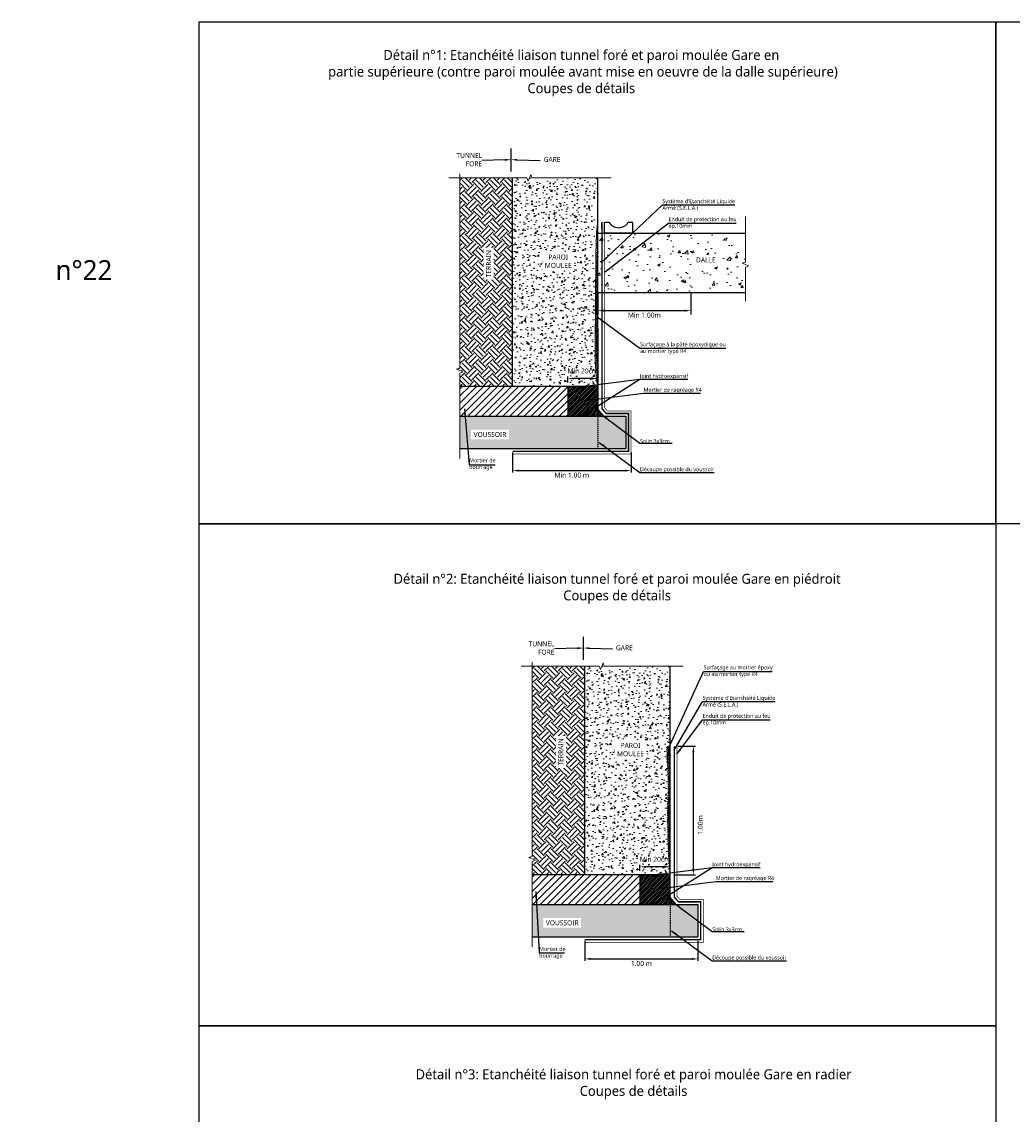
# Model space of a CAD drawing. Header units: millimetres. Extents: x -3314 to 21255525, y -15000 to 1735000.
# Tile 13 of 108: x 13092 to 13589, y 6461 to 7010. Entities that reach past the tile are written whole.
import ezdxf
from ezdxf import colors
from ezdxf.entities.mleader import LeaderData, LeaderLine
from ezdxf.math import Vec2, Vec3

# ---------------------------------------------------------------- set-up
doc = ezdxf.new("R2010")
doc.units = ezdxf.units.MM
doc.linetypes.add('CACHE', pattern=[0.375, 0.25, -0.125])
doc.linetypes.add('CONTINU', pattern=[0])
for name, color, linetype, lineweight in [('Dessin_AXE', 8, 'Continuous', 5), ('Dessin_HACHURES', 253, 'Continuous', 9), ('Matériel_Joint Hydroexpansif', 140, 'CACHE', 0), ('Produit_Enduit de protection au feu', 6, 'Continuous', 0), ('SYSTEME_S.E.L.A', 210, 'CACHE', 0)]:
    doc.layers.add(name, color=color, linetype=linetype, lineweight=lineweight)
for name, color, linetype in [('Dessin_COTATIONS', 7, 'Continuous'), ('Dessin_TEXTES', 7, 'CONTINU'), ('L1', 7, 'Continuous')]:
    doc.layers.add(name, color=color, linetype=linetype)
doc.layers.add('GEN-_-FMULT', color=210, linetype='Continuous', plot=False)
doc.styles.add('Arial', font='segoeui.ttf')
doc.styles.get("Standard").update_dxf_attribs({"font": 'segoeui.ttf'})
doc.styles.add('txt-moyen', font='segoeui.ttf')
doc.dimstyles.new('1000F2', dxfattribs={"dimscale": 10, "dimtxt": 0.25, "dimasz": 0.3, "dimexe": 0.2, "dimexo": 0, "dimgap": 0.1, "dimtad": 1, "dimzin": 0, "dimdsep": 46, "dimtxsty": 'txt-moyen', "dimcen": 0.1, "dimclrd": 256, "dimclre": 256, "dimclrt": 256, "dimazin": 0, "dimtfac": 1, "dimtmove": 2, "dimatfit": 3, "dimfxl": 1, "dimtolj": 1, "dimtzin": 0, "dimlwd": -1, "dimlwe": -1, "dimarcsym": 0})

# ---------------------------------------------------------------- blocks, each defined once
blk = doc.blocks.new('*D31')
at = {"layer": 'Defpoints', "color": 0, "transparency": 16777216}
for p in [(13374.83, 6550.35), (13431.64, 6550.35), (13431.64, 6539.33)]:
    blk.add_point(p, dxfattribs=at)
at = {"layer": 'Dessin_COTATIONS', "transparency": 16777216}
for p, q in [((13374.83, 6548.35), (13374.83, 6538.33)), ((13431.64, 6548.35), (13431.64, 6538.33)), ((13377.83, 6539.33), (13428.64, 6539.33))]:
    blk.add_line(p, q, dxfattribs=at)
for points in [[(13377.83, 6539.83), (13377.83, 6538.83), (13374.83, 6539.33)], [(13428.64, 6538.83), (13428.64, 6539.83), (13431.64, 6539.33)]]:
    blk.add_solid(points, dxfattribs=at)
at = {"layer": 'Dessin_COTATIONS', "transparency": 16777216, "insert": (13403.24, 6537.05), "char_height": 2.5, "attachment_point": 5, "style": 'txt-moyen'}
blk.add_mtext('\\A1;1.00 m', dxfattribs=at)
blk = doc.blocks.new('*D32')
at = {"layer": 'Defpoints', "color": 0, "transparency": 16777216}
for p in [(13419.77, 6646.11), (13429.32, 6646.11), (13417.65, 6581.55)]:
    blk.add_point(p, dxfattribs=at)
at = {"layer": 'Dessin_COTATIONS', "transparency": 16777216}
for p, q in [((13421.77, 6646.11), (13430.32, 6646.11)), ((13429.32, 6584.55), (13429.32, 6643.11)), ((13419.65, 6581.55), (13430.32, 6581.55))]:
    blk.add_line(p, q, dxfattribs=at)
for points in [[(13429.82, 6643.11), (13428.82, 6643.11), (13429.32, 6646.11)], [(13428.82, 6584.55), (13429.82, 6584.55), (13429.32, 6581.55)]]:
    blk.add_solid(points, dxfattribs=at)
at = {"layer": 'Dessin_COTATIONS', "transparency": 16777216, "insert": (13432.81, 6606.61), "char_height": 2.5, "attachment_point": 5, "rotation": 90, "style": 'txt-moyen'}
blk.add_mtext('\\A1;1.00m', dxfattribs=at)
blk = doc.blocks.new('*D102')
at = {"layer": 'Defpoints', "color": 0, "transparency": 16777216}
for p in [(13381.36, 6873.73), (13428.04, 6873.73), (13428.04, 6864.83)]:
    blk.add_point(p, dxfattribs=at)
at = {"layer": 'Dessin_COTATIONS', "linetype": 'CONTINU', "transparency": 16777216}
for p, q in [((13381.36, 6873.73), (13381.36, 6862.83)), ((13428.04, 6873.73), (13428.04, 6862.83)), ((13384.36, 6864.83), (13425.04, 6864.83))]:
    blk.add_line(p, q, dxfattribs=at)
at = {"layer": 'Dessin_COTATIONS', "transparency": 16777216}
for points in [[(13384.36, 6865.33), (13384.36, 6864.33), (13381.36, 6864.83)], [(13425.04, 6864.33), (13425.04, 6865.33), (13428.04, 6864.83)]]:
    blk.add_solid(points, dxfattribs=at)
at = {"layer": 'Dessin_COTATIONS', "transparency": 16777216, "insert": (13404.7, 6862.55), "char_height": 2.5, "attachment_point": 5, "style": 'txt-moyen'}
blk.add_mtext('\\A1;Min 1.00m', dxfattribs=at)
blk = doc.blocks.new('*D103')
at = {"layer": 'Defpoints', "color": 0, "transparency": 16777216}
for p in [(13338.55, 6795.53), (13398.03, 6795.53), (13398.03, 6784.51)]:
    blk.add_point(p, dxfattribs=at)
at = {"layer": 'Dessin_COTATIONS', "transparency": 16777216}
for p, q in [((13338.55, 6793.53), (13338.55, 6783.51)), ((13398.03, 6793.53), (13398.03, 6783.51)), ((13341.55, 6784.51), (13395.03, 6784.51))]:
    blk.add_line(p, q, dxfattribs=at)
for points in [[(13341.55, 6785.01), (13341.55, 6784.01), (13338.55, 6784.51)], [(13395.03, 6784.01), (13395.03, 6785.01), (13398.03, 6784.51)]]:
    blk.add_solid(points, dxfattribs=at)
at = {"layer": 'Dessin_COTATIONS', "transparency": 16777216, "insert": (13368.29, 6782.23), "char_height": 2.5, "attachment_point": 5, "style": 'txt-moyen'}
blk.add_mtext('\\A1;Min 1.00 m', dxfattribs=at)
blk = doc.blocks.new('*D104')
at = {"layer": 'Defpoints', "color": 0, "transparency": 16777216}
for p in [(13366.22, 6830.73), (13366.22, 6826.73), (13381.36, 6826.73)]:
    blk.add_point(p, dxfattribs=at)
at = {"layer": 'Dessin_COTATIONS', "transparency": 16777216}
for p, q in [((13366.22, 6828.73), (13366.22, 6831.73)), ((13378.36, 6830.73), (13369.22, 6830.73)), ((13381.36, 6828.73), (13381.36, 6831.73))]:
    blk.add_line(p, q, dxfattribs=at)
for points in [[(13369.22, 6831.23), (13369.22, 6830.23), (13366.22, 6830.73)], [(13378.36, 6830.23), (13378.36, 6831.23), (13381.36, 6830.73)]]:
    blk.add_solid(points, dxfattribs=at)
at = {"layer": 'Dessin_COTATIONS', "transparency": 16777216, "insert": (13373.79, 6834.51), "char_height": 2.5, "attachment_point": 5, "style": 'txt-moyen'}
blk.add_mtext('\\A1;Min 20cm', dxfattribs=at)
blk = doc.blocks.new('*D105')
at = {"layer": 'Defpoints', "color": 0, "transparency": 16777216}
for p in [(13402.5, 6585.55), (13402.5, 6581.55), (13417.65, 6581.55)]:
    blk.add_point(p, dxfattribs=at)
at = {"layer": 'Dessin_COTATIONS', "transparency": 16777216}
for p, q in [((13402.5, 6583.55), (13402.5, 6586.55)), ((13417.65, 6583.55), (13417.65, 6586.55)), ((13414.65, 6585.55), (13405.5, 6585.55))]:
    blk.add_line(p, q, dxfattribs=at)
for points in [[(13405.5, 6586.05), (13405.5, 6585.05), (13402.5, 6585.55)], [(13414.65, 6585.05), (13414.65, 6586.05), (13417.65, 6585.55)]]:
    blk.add_solid(points, dxfattribs=at)
at = {"layer": 'Dessin_COTATIONS', "transparency": 16777216, "insert": (13410.08, 6589.33), "char_height": 2.5, "attachment_point": 5, "style": 'txt-moyen'}
blk.add_mtext('\\A1;Min 20cm', dxfattribs=at)

msp = doc.modelspace()

# ---------------------------------------------------------------- hatches: boundary and pattern name
at = {"layer": 'Dessin_HACHURES'}
h = msp.add_hatch(dxfattribs=at)
h.set_pattern_fill('AR-CONC', color=256)
h.set_pattern_definition([(50, (14309.1634, 3697.5995), (7.172602, -0.627521), [0.75, -8.25]), (355, (14309.1634, 3697.5995), (-1.387513, 7.521921), [0.6, -6.6]), (100.45144, (14309.761, 3697.547), (5.785088, 6.8944), [0.637402, -7.011421]), (46.1842, (14309.163, 3699.5995), (10.672413, -1.655193), [1.125, -12.375]), (96.63564, (14310.053, 3699.462), (9.34662, 9.741186), [0.956103, -10.517138]), (351.18416, (14309.163, 3699.6), (9.34662, 9.741186), [0.9, -9.9]), (21, (14310.1634, 3699.0995), (5.969071, -4.026189), [0.75, -8.25]), (326, (14310.1634, 3699.0995), (2.433153, 7.2515), [0.6, -6.6]), (71.45144, (14310.661, 3698.764), (8.402224, 3.225312), [0.637402, -7.011421]), (37.5, (14309.1634, 3697.5995), (0.1215986, 3.3289385), [0, -6.52, 0, -6.7, 0, -6.625]), (7.5, (14309.1634, 3697.5995), (2.6306954, 3.944117), [0, -3.82, 0, -6.37, 0, -2.525]), (327.5, (14306.9334, 3697.5995), (5.3382244, -0.2255487), [0, -2.5, 0, -7.8, 0, -10.35]), (317.5, (14305.9334, 3697.5995), (5.831862, 1.00105), [0, -3.25, 0, -5.18, 0, -7.35])])
edge = h.paths.add_edge_path()
edge.add_spline(control_points=[(13381.3617, 6855.8839), (13380.9234, 6857.047), (13379.5777, 6860.6183), (13380.7337, 6870.6939), (13379.6153, 6883.1293), (13379.5208, 6897.149), (13379.7678, 6907.4905), (13380.3924, 6915.086), (13379.8633, 6919.1563), (13380.1353, 6921.4142), (13380.992, 6922.1094), (13381.3617, 6922.4094)], knot_values=[0, 0, 0, 0, 3.6951183, 11.34569901, 29.63864646, 41.3699241, 53.29125089, 60.79697493, 63.96103791, 65.78437957, 67.16831997, 67.16831997, 67.16831997, 67.16831997], degree=3, periodic=0)
edge.add_line((13381.3617, 6922.4094), (13381.3617, 6931.519))
edge.add_line((13381.3617, 6931.519), (13348.2932, 6931.519))
edge.add_line((13348.2932, 6931.519), (13347.6682, 6933.2362))
edge.add_line((13347.6682, 6933.2362), (13346.4182, 6929.8018))
edge.add_line((13346.4182, 6929.8018), (13345.7932, 6931.519))
edge.add_line((13345.7932, 6931.519), (13338.5474, 6931.519))
edge.add_line((13338.5474, 6931.519), (13338.5459, 6826.7316))
edge.add_line((13338.5459, 6826.7316), (13381.3617, 6826.7325))
edge.add_line((13381.3617, 6826.7325), (13381.3617, 6855.8839))
edge.add_line((13381.3617, 6855.8839), (13381.3617, 6855.8839))
h.paths.add_polyline_path([(13353.4212, 6884.907), (13369.4206, 6884.907), (13369.4206, 6894.2698), (13353.4212, 6894.2698)], flags=24)
at = {"layer": 'Dessin_HACHURES', "linetype": 'CONTINU'}
h = msp.add_hatch(dxfattribs=at)
h.set_pattern_fill('EARTH', color=256, scale=20, angle=45)
h.set_pattern_definition([(45, (14258.569, 3697.5995), (4e-16, 7.071068), [5, -5]), (45, (14257.243, 3698.9253), (4e-16, 7.071068), [5, -5]), (45, (14255.9174, 3700.251), (4e-16, 7.071068), [5, -5]), (135, (14255.9174, 3701.135), (-7.071068, 9e-16), [5, -5]), (135, (14257.243, 3702.461), (-7.071068, 9e-16), [5, -5]), (135, (14258.569, 3703.7867), (-7.071068, 9e-16), [5, -5])])
h.paths.add_polyline_path([(13312.0992, 6836.01), (13310.382, 6835.385), (13313.8163, 6834.135), (13312.0992, 6833.51), (13312.0992, 6826.7311), (13338.5466, 6826.7322), (13338.5466, 6851.7839), (13338.5459, 6851.7839), (13338.5474, 6931.519), (13312.0992, 6931.519)])
h.paths.add_polyline_path([(13329.1274, 6880.233), (13329.1274, 6896.8121), (13323.9756, 6896.8121), (13323.9756, 6880.233)], flags=24)
at = {"layer": 'Dessin_HACHURES'}
h = msp.add_hatch(dxfattribs=at)
h.set_pattern_fill('ANSI31', color=256, scale=5)
h.set_pattern_definition([(45, (14194.1757, 3674.06716), (-0.44194174, 0.44194174), [])])
edge = h.paths.add_edge_path()
edge.add_spline(control_points=[(13381.3617, 6909.9287), (13380.2872, 6882.8615), (13380.311, 6867.0098), (13380.1689, 6836.4097), (13381.3617, 6826.7325), (13381.3617, 6826.7325)], knot_values=[0, 0, 0, 0, 7.45564004, 15.10622075, 18.80133905, 18.80133905, 18.80133905, 18.80133905], degree=3, periodic=0)
edge.add_line((13381.3617, 6826.7325), (13381.3617, 6909.9287))
at = {"layer": 'Dessin_HACHURES', "linetype": 'ByBlock'}
h = msp.add_hatch(dxfattribs=at)
h.set_pattern_fill('ANSI31', color=256, scale=20)
h.set_pattern_definition([(45, (13230.997, 6196.4064), (-1.767767, 1.767767), [])])
h.paths.add_polyline_path([(13366.2336, 6826.7322), (13366.1466, 6826.7322), (13312.0992, 6826.7311), (13312.0992, 6811.7839), (13366.2159, 6811.7839)])
at = {"layer": 'Dessin_HACHURES', "linetype": 'CONTINU'}
h = msp.add_hatch(dxfattribs=at)
h.set_pattern_fill('ANSI31', color=256, scale=0.2)
h.set_pattern_definition([(45, (18166.2159, 6305.77916), (-0.44901281, 0.44901281), [])])
h.paths.add_polyline_path([(13381.3617, 6826.7325), (13366.2159, 6826.7322), (13366.2159, 6826.7325), (13366.2159, 6811.7839), (13381.3617, 6811.7839)])
at = {"layer": 'Dessin_HACHURES'}
h = msp.add_hatch(color=256, dxfattribs=at)
h.dxf.hatch_style = 1
h.paths.add_polyline_path([(13312.0992, 6811.7839), (13382.0953, 6811.7839), (13382.0953, 6795.5261), (13312.0992, 6795.5261)])
h.paths.add_polyline_path([(13319.7436, 6800.0275), (13334.6294, 6800.0275), (13334.6294, 6805.1793), (13319.7436, 6805.1793)], flags=24)
at = {"layer": 'Dessin_HACHURES', "linetype": 'CONTINU'}
h = msp.add_hatch(dxfattribs=at)
h.set_pattern_fill('ANSI31', color=256, scale=5)
h.set_pattern_definition([(45, (14257.8354, 3697.5995), (-0.44194174, 0.44194174), [])])
h.paths.add_polyline_path([(13381.3617, 6815.2862), (13381.3617, 6811.7839), (13384.4503, 6811.7839)])
h = msp.add_hatch(color=256, dxfattribs=at)
h.dxf.hatch_style = 1
h.paths.add_polyline_path([(13395.3525, 6811.7839), (13382.0953, 6811.7839), (13382.0953, 6795.5261), (13395.3525, 6795.5261)])
h = msp.add_hatch(dxfattribs=at)
h.set_pattern_fill('EARTH', color=256, scale=20, angle=45)
h.set_pattern_definition([(45, (14294.8565, 3452.422), (4e-16, 7.071068), [5, -5]), (45, (14293.5307, 3453.7477), (4e-16, 7.071068), [5, -5]), (45, (14292.205, 3455.0735), (4e-16, 7.071068), [5, -5]), (135, (14292.205, 3455.9574), (-7.071068, 9e-16), [5, -5]), (135, (14293.5307, 3457.283), (-7.071068, 9e-16), [5, -5]), (135, (14294.8565, 3458.609), (-7.071068, 9e-16), [5, -5])])
h.paths.add_polyline_path([(13348.3866, 6590.8323), (13346.6695, 6590.2073), (13350.1038, 6588.9573), (13348.3866, 6588.3323), (13348.3866, 6581.5535), (13374.8341, 6581.5546), (13374.8341, 6606.6063), (13374.8334, 6606.6063), (13374.8349, 6686.3414), (13348.3866, 6686.3414)])
h.paths.add_polyline_path([(13365.4149, 6635.0553), (13365.4149, 6651.6344), (13360.2631, 6651.6344), (13360.2631, 6635.0553)], flags=24)
at = {"layer": 'Dessin_HACHURES'}
h = msp.add_hatch(dxfattribs=at)
h.set_pattern_fill('AR-CONC', color=256)
h.set_pattern_definition([(50, (14345.451, 3452.422), (7.172602, -0.627521), [0.75, -8.25]), (355, (14345.451, 3452.422), (-1.387513, 7.521921), [0.6, -6.6]), (100.45144, (14346.0486, 3452.3695), (5.785088, 6.8944), [0.637402, -7.011421]), (46.1842, (14345.451, 3454.422), (10.672413, -1.655193), [1.125, -12.375]), (96.63564, (14346.34, 3454.284), (9.34662, 9.741186), [0.956103, -10.517138]), (351.18416, (14345.451, 3454.422), (9.34662, 9.741186), [0.9, -9.9]), (21, (14346.451, 3453.922), (5.969071, -4.026189), [0.75, -8.25]), (326, (14346.451, 3453.922), (2.433153, 7.2515), [0.6, -6.6]), (71.45144, (14346.948, 3453.586), (8.402224, 3.225312), [0.637402, -7.011421]), (37.5, (14345.4509, 3452.4218), (0.1215986, 3.3289385), [0, -6.52, 0, -6.7, 0, -6.625]), (7.5, (14345.451, 3452.422), (2.6306954, 3.944117), [0, -3.82, 0, -6.37, 0, -2.525]), (327.5, (14343.2209, 3452.4218), (5.3382244, -0.2255487), [0, -2.5, 0, -7.8, 0, -10.35]), (317.5, (14342.221, 3452.422), (5.831862, 1.00105), [0, -3.25, 0, -5.18, 0, -7.35])])
h.paths.add_polyline_path([(13417.6492, 6686.3414), (13384.5807, 6686.3414), (13383.9557, 6688.0585), (13382.7057, 6684.6242), (13382.0807, 6686.3414), (13374.8349, 6686.3414), (13374.8334, 6581.5546), (13417.6492, 6581.5549), (13417.6492, 6626.4738), (13417.6492, 6610.7063)])
h.paths.add_polyline_path([(13389.7087, 6639.7293), (13405.708, 6639.7293), (13405.708, 6649.0921), (13389.7087, 6649.0921)], flags=24)
h = msp.add_hatch(dxfattribs=at)
h.set_pattern_fill('ANSI31', color=256, scale=5)
h.set_pattern_definition([(45, (14345.45086, 3452.42184), (-0.44194174, 0.44194174), [])])
edge = h.paths.add_edge_path()
edge.add_arc((13438.8084, 6546.7957), 40.693, 121.330515, 121.633809, ccw=False)
edge.add_line((13417.6492, 6581.5549), (13417.6492, 6646.1063))
edge.add_line((13417.6492, 6646.1063), (13415.8706, 6646.1063))
edge.add_spline(control_points=[(13415.8706, 6646.1063), (13415.8918, 6644.1234), (13416.0746, 6636.0417), (13417.0211, 6625.5163), (13415.8854, 6615.6167), (13416.6918, 6586.5959), (13417.4655, 6581.4424)], knot_values=[32.10254862, 32.10254862, 32.10254862, 32.10254862, 38.04740811, 56.34035556, 63.99093627, 67.16831997, 67.16831997, 67.16831997, 67.16831997], degree=3, periodic=0)
at = {"layer": 'Dessin_HACHURES', "linetype": 'ByBlock'}
h = msp.add_hatch(dxfattribs=at)
h.set_pattern_fill('ANSI31', color=256, scale=20)
h.set_pattern_definition([(45, (13267.2845, 5951.2287), (-1.767767, 1.767767), [])])
h.paths.add_polyline_path([(13402.5211, 6581.5546), (13402.4341, 6581.5546), (13348.3866, 6581.5535), (13348.3866, 6566.6063), (13402.5034, 6566.6063)])
at = {"layer": 'Dessin_HACHURES', "linetype": 'CONTINU'}
h = msp.add_hatch(dxfattribs=at)
h.set_pattern_fill('ANSI31', color=256, scale=0.2)
h.set_pattern_definition([(45, (18202.5034, 6060.6015), (-0.44901281, 0.44901281), [])])
h.paths.add_polyline_path([(13417.6492, 6581.5549), (13402.5034, 6581.5546), (13402.5034, 6581.5549), (13402.5034, 6566.6063), (13417.6492, 6566.6063)])
h = msp.add_hatch(dxfattribs=at)
h.set_pattern_fill('ANSI31', color=256, scale=5)
h.set_pattern_definition([(45, (14294.1229, 3452.42185), (-0.44194174, 0.44194174), [])])
h.paths.add_polyline_path([(13417.6492, 6570.1085), (13417.6492, 6566.6063), (13420.7378, 6566.6063)])
at = {"layer": 'Dessin_HACHURES'}
h = msp.add_hatch(color=256, dxfattribs=at)
h.dxf.hatch_style = 1
h.paths.add_polyline_path([(13348.3866, 6566.6063), (13418.3828, 6566.6063), (13418.3828, 6550.3485), (13348.3866, 6550.3485)])
h.paths.add_polyline_path([(13356.0311, 6554.8498), (13370.9169, 6554.8498), (13370.9169, 6560.0016), (13356.0311, 6560.0016)], flags=24)
at = {"layer": 'Dessin_HACHURES', "linetype": 'CONTINU'}
h = msp.add_hatch(color=256, dxfattribs=at)
h.dxf.hatch_style = 1
h.paths.add_polyline_path([(13431.64, 6566.6063), (13418.3828, 6566.6063), (13418.3828, 6550.3485), (13431.64, 6550.3485)])
at = {"layer": 'Matériel_Joint Hydroexpansif'}
for points in [[(13374.7561, 6825.6061), (13374.7561, 6826.7324), (13372.0558, 6826.7324), (13372.0558, 6825.6061)], [(13374.7561, 6811.7839), (13374.7561, 6812.9102), (13372.0558, 6812.9102), (13372.0558, 6811.7839)], [(13411.0436, 6580.4285), (13411.0436, 6581.5547), (13408.3433, 6581.5547), (13408.3433, 6580.4285)], [(13411.0436, 6566.6063), (13411.0436, 6567.7325), (13408.3433, 6567.7325), (13408.3433, 6566.6063)]]:
    msp.add_hatch(color=256, dxfattribs=at).paths.add_polyline_path(points)

# ---------------------------------------------------------------- linework, layer by layer
at = {"layer": 'Defpoints', "linetype": 'Continuous'}
for points in [[(13181.2504, 7009.8171), (13581.2504, 7009.8171), (13581.2504, 6757.8171), (13181.2504, 6757.8171)], [(13581.2504, 7009.8171), (13981.2504, 7009.8171), (13981.2504, 6757.8171), (13581.2504, 6757.8171)], [(13181.2504, 6505.8171), (13581.2504, 6505.8171), (13581.2504, 6231.8171), (13181.2504, 6231.8171)]]:
    msp.add_lwpolyline(points, close=True, dxfattribs=at)
at = {"layer": 'Dessin_AXE', "flags": 128}
for points in [[(13387.9978, 6931.519), (13348.2932, 6931.519), (13347.6682, 6933.2362), (13346.4182, 6929.8018), (13345.7932, 6931.519), (13306.5659, 6931.519)], [(13312.0992, 6933.5253), (13312.0992, 6836.01), (13310.382, 6835.385), (13313.8163, 6834.135), (13312.0992, 6833.51), (13312.0992, 6790.5261)], [(13424.2853, 6686.3414), (13384.5807, 6686.3414), (13383.9557, 6688.0585), (13382.7057, 6684.6242), (13382.0807, 6686.3414), (13342.8534, 6686.3414)], [(13348.3866, 6688.3476), (13348.3866, 6590.8323), (13346.6695, 6590.2073), (13350.1038, 6588.9573), (13348.3866, 6588.3323), (13348.3866, 6545.3485)]]:
    msp.add_lwpolyline(points, dxfattribs=at)
at = {"layer": 'Dessin_TEXTES', "linetype": 'ByBlock'}
for p, q in [((13337.8098, 6934.6047), (13337.8098, 6946.3032)), ((13337.8098, 6934.6047), (13337.8098, 6946.3032)), ((13374.0973, 6689.4271), (13374.0973, 6701.1255))]:
    msp.add_line(p, q, dxfattribs=at)
at = {"layer": 'L1', "linetype": 'CONTINU'}
for p, q in [((13381.3617, 6855.8839), (13381.3617, 6931.519)), ((13417.6492, 6566.6063), (13417.6492, 6686.3414))]:
    msp.add_line(p, q, dxfattribs=at)
at = {"layer": 'L1', "linetype": 'Continuous'}
msp.add_line((13381.3617, 6855.8839), (13381.3617, 6811.7839), dxfattribs=at)
at = {"layer": 'L1'}
for p, q in [((13366.2159, 6826.7325), (13366.2159, 6811.7839)), ((13402.5034, 6581.5549), (13402.5034, 6566.6063))]:
    msp.add_line(p, q, dxfattribs=at)
at = {"layer": 'L1', "linetype": 'CACHE', "ltscale": 0.2}
for p, q in [((13381.3617, 6811.7839), (13381.3617, 6795.5261)), ((13417.6492, 6566.6063), (13417.6492, 6550.3485))]:
    msp.add_line(p, q, dxfattribs=at)
at = {"layer": 'L1', "flags": 128}
for points in [[(13338.5459, 6826.7316), (13338.5474, 6931.519)], [(13381.3617, 6826.7325), (13312.0992, 6826.7311)], [(13312.0992, 6811.7839), (13395.3525, 6811.7839), (13395.3525, 6795.5261)], [(13395.3525, 6811.7839), (13395.3525, 6795.5261)], [(13312.0992, 6795.5261), (13395.3525, 6795.5261)], [(13374.8334, 6581.5546), (13374.8349, 6686.3414)], [(13417.6492, 6581.5549), (13348.3866, 6581.5535)], [(13374.8341, 6581.5546), (13348.3866, 6581.5535)], [(13348.3866, 6566.6063), (13431.64, 6566.6063), (13431.64, 6550.3485)], [(13431.64, 6566.6063), (13431.64, 6550.3485)], [(13348.3866, 6550.3485), (13431.64, 6550.3485)]]:
    msp.add_lwpolyline(points, dxfattribs=at)
at = {"layer": 'L1'}
msp.add_lwpolyline([(13384.7787, 6903.6579), (13384.7787, 6909.2656), (13386.9319, 6909.2656, 0.57735027), (13396.6449, 6909.2656), (13398.7981, 6909.2656), (13398.7981, 6903.6579), (13394.5923, 6903.6579)], format="xyb", close=True, dxfattribs=at)
at = {"layer": 'L1', "lineweight": 0, "flags": 128}
for points in [[(13381.3617, 6815.2862), (13384.4503, 6811.7839)], [(13417.6492, 6570.1085), (13420.7378, 6566.6063)]]:
    msp.add_lwpolyline(points, dxfattribs=at)
at = {"layer": 'L1', "lineweight": 5}
msp.add_open_spline([(13381.3617, 6826.7325), (13379.9234, 6832.647), (13380.0405, 6860.6676), (13380.311, 6867.0098), (13380.296, 6904.7583), (13381.3617, 6909.9287)], degree=3, knots=[0, 0, 0, 0, 3.6951183, 11.34569901, 18.80133905, 18.80133905, 18.80133905, 18.80133905], dxfattribs=at)
at = {"layer": 'Matériel_Joint Hydroexpansif', "linetype": 'CONTINU', "flags": 128}
for points in [[(13372.0558, 6825.6061), (13372.0558, 6826.7324), (13374.7561, 6826.7324), (13374.7561, 6825.6061)], [(13372.0558, 6811.7839), (13372.0558, 6812.9102), (13374.7561, 6812.9102), (13374.7561, 6811.7839)], [(13408.3433, 6580.4285), (13408.3433, 6581.5547), (13411.0436, 6581.5547), (13411.0436, 6580.4285)], [(13408.3433, 6566.6063), (13408.3433, 6567.7325), (13411.0436, 6567.7325), (13411.0436, 6566.6063)]]:
    msp.add_lwpolyline(points, dxfattribs=at)

# ---------------------------------------------------------------- texts
at = {"layer": 'Dessin_TEXTES', "style": 'Arial'}
msp.add_text('n°22', height=10, dxfattribs=at).set_placement((13109.08, 6880.17))
at = {"layer": 'Dessin_TEXTES'}
for s, insert, char_height, width, attachment_point, style in [('TUNNEL\\PFORE', (13323.2532, 6940.6209), 2.5, 101.5, 6, 'Arial'), ('GARE', (13358.3865, 6941.9782), 2.5, 101.5, 2, 'Arial'), ('Joint hydroexpansif', (13402.521, 6830.3493), 2, 73.895712, 7, 'txt-moyen'), ('Mortier de ragréage R4', (13404.3309, 6823.3961), 2, 73.895712, 7, 'txt-moyen'), ('\\pxsm1.5;Solin 3x3cm', (13402.521, 6798.2987), 2, 73.895712, 7, 'txt-moyen'), ('Mortier de \\Pbourrage', (13316.763, 6787.6749), 2, 73.895712, 4, 'txt-moyen'), ('Découpe possible du voussoir', (13402.521, 6783.5259), 2, 73.895712, 7, 'txt-moyen'), ('TUNNEL\\PFORE', (13359.5407, 6695.4432), 2.5, 101.5, 6, 'Arial'), ('GARE', (13394.674, 6696.8006), 2.5, 101.5, 2, 'Arial'), ('Joint hydroexpansif', (13438.8084, 6585.1717), 2, 73.895712, 7, 'txt-moyen'), ('Joint hydroexpansif', (13438.8084, 6585.1717), 2, 73.895712, 7, 'txt-moyen'), ('Mortier de ragréage R4', (13440.6184, 6578.2184), 2, 73.895712, 7, 'txt-moyen'), ('\\pxsm1.5;Solin 3x3cm', (13438.8084, 6553.121), 2, 73.895712, 7, 'txt-moyen'), ('Mortier de \\Pbourrage', (13351.9156, 6542.3106), 2, 73.895712, 4, 'txt-moyen'), ('Découpe possible du voussoir', (13438.8084, 6538.3482), 2, 73.895712, 7, 'txt-moyen')]:
    msp.add_mtext(s, dxfattribs=dict(at, insert=insert, char_height=char_height, width=width, attachment_point=attachment_point, style=style))
at = {"layer": 'Dessin_TEXTES', "linetype": 'CONTINU', "insert": (13402.521, 6845.9051), "char_height": 2, "width": 97.825496, "attachment_point": 4, "style": 'txt-moyen'}
msp.add_mtext('Surfaçage à la pâte époxydique ou \\Pau mortier type R4', dxfattribs=at)
at = {"layer": 'Dessin_TEXTES', "char_height": 2, "width": 50.213234, "attachment_point": 4, "style": 'txt-moyen', "bg_fill": 3, "box_fill_scale": 1.5, "bg_fill_color": 9, "bg_fill_true_color": 13158600, "bg_fill_transparency": 11751612}
for s, insert in [('Surfaçage au mortier époxy\\Pou au mortier type R4', (13434.4477, 6683.7087)), ("Système d'Etanchéité Liquide\\PArmé (S.E.L.A.)", (13433.9381, 6668.5162))]:
    msp.add_mtext(s, dxfattribs=dict(at, insert=insert))
at = {"layer": 'GEN-_-FMULT', "char_height": 5, "width": 406, "attachment_point": 2, "style": 'Arial'}
for s, insert in [('Détail n°1: Etanchéité liaison tunnel foré et paroi moulée Gare en\\P partie supérieure (contre paroi moulée avant mise en oeuvre de la dalle supérieure)\\PCoupes de détails', (13373.0567, 6995.6905)), ('Détail n°2: Etanchéité liaison tunnel foré et paroi moulée Gare en piédroit\\PCoupes de détails', (13391.0567, 6732.6905)), ('Détail n°3: Etanchéité liaison tunnel foré et paroi moulée Gare en radier\\PCoupes de détails', (13399.3106, 6483.9142))]:
    msp.add_mtext(s, dxfattribs=dict(at, insert=insert))

# ---------------------------------------------------------------- dimensions: what is measured, and where the dimension line sits
at = {"layer": 'Dessin_COTATIONS', "linetype": 'CONTINU'}
dim = msp.add_linear_dim(base=(13428.0448, 6864.8273), p1=(13381.3617, 6873.7287), p2=(13428.0448, 6873.7287), text='Min 1.00m', dimstyle='1000F2', override={"dimtad": 2, "dimtxsty": 'txt-moyen', "dimtfill": 0, "dimtfillclr": 0}, dxfattribs=at)
dim.commit()
dim.dimension.update_dxf_attribs({"geometry": '*D102', "text_midpoint": (13404.7032, 6862.5511)})
at = {"layer": 'Dessin_COTATIONS'}
for base, p1, p2, text, override, picture, middle in [((13366.2159, 6830.7322), (13381.3617, 6826.7325), (13366.2159, 6826.7322), 'Min 20cm', {"dimexe": 0.1, "dimexo": 0.2, "dimtad": 2}, '*D104', (13373.7888, 6834.5085)), ((13398.0325, 6784.5064), (13338.5466, 6795.5261), (13398.0325, 6795.5261), 'Min 1.00 m', {"dimexe": 0.1, "dimexo": 0.2, "dimtad": 2, "dimtxsty": 'txt-moyen', "dimtfill": 0, "dimtfillclr": 0}, '*D103', (13368.2895, 6782.2302)), ((13402.5034, 6585.5546), (13417.6492, 6581.5549), (13402.5034, 6581.5546), 'Min 20cm', {"dimexe": 0.1, "dimexo": 0.2, "dimtad": 2}, '*D105', (13410.0763, 6589.3308)), ((13431.64, 6539.3288), (13374.8341, 6550.3485), (13431.64, 6550.3485), '1.00 m', {"dimexe": 0.1, "dimexo": 0.2, "dimtad": 2, "dimtxsty": 'txt-moyen', "dimtfill": 0, "dimtfillclr": 0}, '*D31', (13403.237, 6537.0525))]:
    dim = msp.add_linear_dim(base=base, p1=p1, p2=p2, text=text, dimstyle='1000F2', override=override, dxfattribs=at)
    dim.commit()
    dim.dimension.update_dxf_attribs({"geometry": picture, "text_midpoint": middle})
dim = msp.add_linear_dim(base=(13429.3185, 6646.1063), p1=(13417.6492, 6581.5549), p2=(13419.7662, 6646.1063), angle=90, text='1.00m', dimstyle='1000F2', override={"dimexe": 0.1, "dimexo": 0.2, "dimtad": 2}, dxfattribs=at)
dim.commit()
dim.dimension.update_dxf_attribs({"geometry": '*D32', "text_midpoint": (13432.8094, 6606.6063), "dimtype": 160})

# ---------------------------------------------------------------- leaders
at = {"layer": 'Dessin_TEXTES'}
for points in [[(13380.9617, 6861.7918), (13402.521, 6845.9051), (13445.5788, 6845.9051)], [(13373.406, 6826.7324), (13402.521, 6830.3493), (13426.6298, 6830.3493)], [(13374.7561, 6812.9102), (13402.521, 6830.3493), (13426.6298, 6830.3493)], [(13375.2159, 6819.7792), (13404.3309, 6823.3961), (13432.9397, 6823.3961)], [(13383.4028, 6812.5465), (13402.521, 6798.2987), (13418.6105, 6798.2987)], [(13382.0953, 6798.6262), (13402.521, 6783.5259), (13439.7984, 6783.5259)], [(13409.6934, 6581.5547), (13438.8084, 6585.1717), (13462.9173, 6585.1717)], [(13411.0436, 6567.7325), (13438.8084, 6585.1717), (13462.9173, 6585.1717)], [(13411.5034, 6574.6015), (13440.6184, 6578.2184), (13469.2272, 6578.2184)], [(13419.6903, 6567.3689), (13438.8084, 6553.121), (13454.898, 6553.121)], [(13418.3828, 6553.4485), (13438.8084, 6538.3482), (13476.0859, 6538.3482)]]:
    msp.add_leader(points, dimstyle='1000F2', override={"dimgap": 0.1, "dimtad": 0}, dxfattribs=at)
at = {"layer": 'Dessin_TEXTES', "linetype": 'CONTINU', "lineweight": 9}
ml = msp.add_multileader_mtext('Standard', dxfattribs=at)
ml.set_content('', color=256, style='txt-moyen')
ml.set_leader_properties(linetype='ByLayer', lineweight=-1)
ml.build(insert=Vec2(0, 0))
ml.multileader.update_dxf_attribs({"text_left_attachment_type": 6, "text_right_attachment_type": 6, "dogleg_length": 0, "arrow_head_size": 3})
ctx = ml.context
ctx.base_point, ctx.char_height, ctx.arrow_head_size, ctx.landing_gap_size, ctx.plane_origin = Vec3(13323.2532, 6940.6209), 2.5, 3, 0, Vec3(13283.837, 6944.1113)
ctx.left_attachment, ctx.right_attachment, ctx.text_align_type = 6, 6, 2
notes = []
notes.append((ctx, [(0, (1, 1, 0), (13323.2532, 6940.1209), (-1, 0), 0, [(0, [(13337.8098, 6940.6209)], 0, [])])]))
ctx.mtext.insert, ctx.mtext.alignment, ctx.mtext.flow_direction = Vec3(13323.2532, 6943.1209), 3, 5
ml = msp.add_multileader_mtext('Standard', dxfattribs=at)
ml.set_content('', color=256, style='txt-moyen')
ml.set_leader_properties(linetype='ByLayer', lineweight=-1)
ml.build(insert=Vec2(0, 0))
ml.multileader.update_dxf_attribs({"text_left_attachment_type": 6, "text_right_attachment_type": 6, "dogleg_length": 0, "arrow_head_size": 3})
ctx = ml.context
ctx.base_point, ctx.char_height, ctx.arrow_head_size, ctx.landing_gap_size, ctx.plane_origin = Vec3(13352.3663, 6940.6209), 2.5, 3, 0, Vec3(13391.7826, 6944.1113)
ctx.left_attachment, ctx.right_attachment = 6, 6
notes.append((ctx, [(0, (1, 1, 0), (13352.3663, 6940.1209), (1, 0), 0, [(0, [(13337.8098, 6940.6209)], 0, [])])]))
ctx.mtext.insert, ctx.mtext.text_direction, ctx.mtext.flow_direction, ctx.mtext.extrusion = Vec3(13352.3663, 6943.1209), Vec3(-1, 0), 5, Vec3(0, 0, -1)
ml = msp.add_multileader_mtext('Standard', dxfattribs=at)
ml.set_content('', color=256, style='txt-moyen')
ml.set_leader_properties(linetype='ByLayer', lineweight=-1)
ml.build(insert=Vec2(0, 0))
ml.multileader.update_dxf_attribs({"text_left_attachment_type": 6, "text_right_attachment_type": 6, "dogleg_length": 0, "arrow_head_size": 3})
ctx = ml.context
ctx.base_point, ctx.char_height, ctx.arrow_head_size, ctx.landing_gap_size, ctx.plane_origin = Vec3(13359.5407, 6695.4432), 2.5, 3, 0, Vec3(13320.1244, 6698.9336)
ctx.left_attachment, ctx.right_attachment, ctx.text_align_type = 6, 6, 2
notes.append((ctx, [(0, (1, 1, 0), (13359.5407, 6694.9432), (-1, 0), 0, [(0, [(13374.0973, 6695.4432)], 0, [])])]))
ctx.mtext.insert, ctx.mtext.alignment, ctx.mtext.flow_direction = Vec3(13359.5407, 6697.9432), 3, 5
ml = msp.add_multileader_mtext('Standard', dxfattribs=at)
ml.set_content('', color=256, style='txt-moyen')
ml.set_leader_properties(linetype='ByLayer', lineweight=-1)
ml.build(insert=Vec2(0, 0))
ml.multileader.update_dxf_attribs({"text_left_attachment_type": 6, "text_right_attachment_type": 6, "dogleg_length": 0, "arrow_head_size": 3})
ctx = ml.context
ctx.base_point, ctx.char_height, ctx.arrow_head_size, ctx.landing_gap_size, ctx.plane_origin = Vec3(13388.6538, 6695.4432), 2.5, 3, 0, Vec3(13428.0701, 6698.9336)
ctx.left_attachment, ctx.right_attachment = 6, 6
notes.append((ctx, [(0, (1, 1, 0), (13388.6538, 6694.9432), (1, 0), 0, [(0, [(13374.0973, 6695.4432)], 0, [])])]))
ctx.mtext.insert, ctx.mtext.text_direction, ctx.mtext.flow_direction, ctx.mtext.extrusion = Vec3(13388.6538, 6697.9432), Vec3(-1, 0), 5, Vec3(0, 0, -1)
at = {"layer": 'Dessin_TEXTES'}
ml = msp.add_multileader_mtext('Standard', dxfattribs=at)
ml.set_content("2 x 3 Traversées d'étanchéité des tubes d'injection des gaines réinjectables (gaines entre mortier de bourrage et mortier sans retrait)", color=256)
ml.set_leader_properties()
ml.build(insert=Vec2(0, 0))
ml.multileader.update_dxf_attribs({"dogleg_length": 5, "arrow_head_size": 2.5, "scale": 100})
ctx = ml.context
ctx.base_point, ctx.scale, ctx.char_height, ctx.arrow_head_size, ctx.landing_gap_size, ctx.plane_origin = Vec3(12209.5445, 6520.4915), 100, 2.5, 2.5, 1.25, Vec3(12255.355, 6578.7565)
notes.append((ctx, [(0, (1, 1, 0), (12188.63, 6520.124), (1, 0), 20.9145, [(0, [(12141.1086, 6603.7589)], 0, [])])]))
ctx.mtext.insert, ctx.mtext.width, ctx.mtext.flow_direction = Vec3(12210.7945, 6521.7415), 54, 5
for ctx, leaders in notes:
    for number, flags, end, landing, length, lines in leaders:
        leader = LeaderData()
        leader.index, (leader.has_last_leader_line, leader.has_dogleg_vector, leader.attachment_direction) = number, flags
        leader.last_leader_point, leader.dogleg_vector, leader.dogleg_length = Vec3(end), Vec3(landing), length
        for number, points, colour, breaks in lines:
            line = LeaderLine()
            line.index, line.vertices, line.color, line.breaks = number, Vec3.list(points), colors.encode_raw_color(colour), breaks
            leader.lines.append(line)
        ctx.leaders.append(leader)

# ---------------------------------------------------------------- next in the draw order: texts
at = {"layer": 'Dessin_TEXTES', "insert": (13413.7877, 6917.881), "char_height": 2, "width": 50.213234, "attachment_point": 4, "style": 'txt-moyen', "bg_fill": 3, "box_fill_scale": 1.5, "bg_fill_color": 9, "bg_fill_true_color": 13158600, "bg_fill_transparency": 11751612}
msp.add_mtext("Système d'Etanchéité Liquide\\PArmé (S.E.L.A.)", dxfattribs=at)
at = {"layer": 'Dessin_TEXTES', "char_height": 2.5, "attachment_point": 5, "rotation": 90, "style": 'txt-moyen', "bg_fill": 3, "box_fill_scale": 1.5, "bg_fill_color": 9, "bg_fill_true_color": 13158600, "bg_fill_transparency": 0}
for insert in [(13326.5123, 6888.4202), (13362.7998, 6643.2426)]:
    msp.add_mtext('TERRAIN', dxfattribs=dict(at, insert=insert))
at = {"layer": 'Dessin_TEXTES', "char_height": 2.5, "attachment_point": 5, "style": 'txt-moyen', "bg_fill": 3, "box_fill_scale": 1.5, "bg_fill_color": 9, "bg_fill_true_color": 13158600}
for s, insert, bg_fill_transparency in [('PAROI\\PMOULEE', (13361.4567, 6889.6285), 0), ('VOUSSOIR', (13327.1942, 6802.6221), 5482092), ('PAROI\\PMOULEE', (13397.7442, 6644.4508), 0), ('VOUSSOIR', (13363.4817, 6557.4445), 5482092)]:
    msp.add_mtext(s, dxfattribs=dict(at, insert=insert, bg_fill_transparency=bg_fill_transparency))

# ---------------------------------------------------------------- next in the draw order: leaders
at = {"layer": 'Dessin_TEXTES'}
msp.add_leader([(13419.7662, 6644.2232), (13433.9381, 6668.5162), (13470.3223, 6668.5162)], dimstyle='1000F2', override={"dimgap": 0.1, "dimtad": 0}, dxfattribs=at)

# ---------------------------------------------------------------- next in the draw order: linework, layer by layer
at = {"layer": 'Produit_Enduit de protection au feu', "linetype": 'ByBlock', "ltscale": 0.2, "flags": 128}
msp.add_lwpolyline([(13338.5466, 6792.8461, 0.3, 0.3, 0), (13398.0325, 6792.8461, 0.3, 0.3, 0), (13398.0325, 6814.4639, 0.3, 0.3, 0), (13386.1629, 6814.4639, 0.3, 0.3, 0), (13384.7787, 6816.0335, 0.3, 0.3, 0), (13384.7787, 6868.8308, 0.3, 0.3, 0), (13384.7787, 6909.2656, 0.3, 0.3, 0), (13384.7787, 6909.2656, 0.3, 0.3, 0), (13384.7787, 6909.2656, 0, 0, 0)], format="xyseb", dxfattribs=at)
at = {"layer": 'Produit_Enduit de protection au feu', "linetype": 'ByBlock', "ltscale": 0.2, "const_width": 0.3, "flags": 128}
msp.add_lwpolyline([(13374.8341, 6547.6685), (13434.32, 6547.6685), (13434.32, 6569.2863), (13422.4504, 6569.2863), (13421.0662, 6570.8559), (13421.0662, 6646.1063)], dxfattribs=at)
at = {"layer": 'SYSTEME_S.E.L.A', "linetype": 'ByBlock', "ltscale": 5, "const_width": 0.75, "flags": 128}
for points in [[(13338.5466, 6794.1461), (13396.7325, 6794.1461), (13396.7325, 6813.1639), (13385.5761, 6813.1639), (13383.4787, 6815.5422), (13383.4787, 6869.1836), (13383.4028, 6909.2656), (13383.4028, 6909.2656)], [(13374.8341, 6548.9685), (13433.02, 6548.9685), (13433.02, 6567.9863), (13421.8636, 6567.9863), (13419.7662, 6570.3646), (13419.7662, 6646.1063)]]:
    msp.add_lwpolyline(points, dxfattribs=at)

# ---------------------------------------------------------------- next in the draw order: texts
at = {"layer": 'Dessin_TEXTES', "insert": (13433.9381, 6659.3745), "char_height": 2, "width": 50.213234, "attachment_point": 4, "style": 'txt-moyen', "bg_fill": 3, "box_fill_scale": 1.5, "bg_fill_color": 9, "bg_fill_true_color": 13158600, "bg_fill_transparency": 11751612}
msp.add_mtext('Enduit de protection au feu\\Pép.10mm', dxfattribs=at)

# ---------------------------------------------------------------- next in the draw order: leaders
at = {"layer": 'Dessin_TEXTES'}
for points in [[(13383.4407, 6889.2246), (13413.7877, 6917.881), (13450.1719, 6917.881)], [(13314.4447, 6815.596), (13316.763, 6787.4882), (13329.7724, 6787.4882)], [(13350.1882, 6573.1267), (13351.9156, 6542.3106), (13364.6576, 6542.3106)]]:
    msp.add_leader(points, dimstyle='1000F2', override={"dimgap": 0.1, "dimtad": 0}, dxfattribs=at)

# ---------------------------------------------------------------- next in the draw order: linework, layer by layer
at = {"layer": 'Defpoints', "linetype": 'Continuous'}
msp.add_lwpolyline([(13181.2504, 6757.8171), (13581.2504, 6757.8171), (13581.2504, 6505.8171), (13181.2504, 6505.8171)], close=True, dxfattribs=at)

# ---------------------------------------------------------------- next in the draw order: texts
at = {"layer": 'Dessin_TEXTES', "insert": (13416.8753, 6908.7393), "char_height": 2, "width": 50.213234, "attachment_point": 4, "style": 'txt-moyen', "bg_fill": 3, "box_fill_scale": 1.5, "bg_fill_color": 9, "bg_fill_true_color": 13158600, "bg_fill_transparency": 11751612}
msp.add_mtext('Enduit de protection au feu\\Pép.10mm', dxfattribs=at)

# ---------------------------------------------------------------- next in the draw order: leaders
at = {"layer": 'Dessin_TEXTES'}
for points in [[(13417.3036, 6646.2136), (13434.4477, 6683.7087), (13468.8479, 6683.7087)], [(13421.0662, 6642.0939), (13433.9381, 6659.3745), (13467.8311, 6659.3745)]]:
    msp.add_leader(points, dimstyle='1000F2', override={"dimgap": 0.1, "dimtad": 0}, dxfattribs=at)

# ---------------------------------------------------------------- next in the draw order: hatches: boundary and pattern name
at = {"layer": 'Dessin_HACHURES'}
h = msp.add_hatch(dxfattribs=at)
h.set_pattern_fill('AR-CONC', color=256, scale=2)
h.set_pattern_definition([(50, (14590.325, 9663.07), (14.345204, -1.255043), [1.5, -16.5]), (355, (14590.325, 9663.07), (-2.77503, 15.04384), [1.2, -13.2]), (100.45144, (14591.52, 9662.965), (11.57018, 13.7888), [1.274804, -14.02284]), (46.1842, (14590.325, 9667.07), (21.34483, -3.31039), [2.25, -24.75]), (96.6356, (14592.104, 9666.794), (18.69324, 19.48237), [1.9122, -21.03428]), (351.1842, (14590.325, 9667.07), (18.69324, 19.48237), [1.8, -19.8]), (21, (14592.325, 9666.07), (11.93814, -8.05238), [1.5, -16.5]), (326, (14592.325, 9666.07), (4.86631, 14.503), [1.2, -13.2]), (71.45144, (14593.32, 9665.398), (16.80445, 6.45062), [1.274804, -14.02284]), (37.5, (14590.325, 9663.0694), (0.243197, 6.657877), [0, -13.04, 0, -13.4, 0, -13.25]), (7.5, (14590.325, 9663.0694), (5.26139, 7.888234), [0, -7.64, 0, -12.74, 0, -5.05]), (327.5, (14585.865, 9663.0694), (10.676449, -0.451097), [0, -5, 0, -15.6, 0, -20.7]), (317.5, (14583.865, 9663.069), (11.663723, 2.0021), [0, -6.5, 0, -10.36, 0, -14.7])])
h.paths.add_polyline_path([(13455.4496, 6903.702), (13381.2746, 6903.702), (13381.2746, 6873.7287), (13455.4496, 6873.7287), (13455.4496, 6886.7062), (13457.1668, 6887.3312), (13453.7324, 6888.5812), (13455.4496, 6889.2062)])
h.paths.add_polyline_path([(13410.8662, 6887.554), (13425.6452, 6887.554), (13425.6452, 6893.7361), (13410.8662, 6893.7361)], flags=24)

# ---------------------------------------------------------------- next in the draw order: linework, layer by layer
at = {"layer": 'Dessin_AXE', "linetype": 'CONTINU', "flags": 128}
msp.add_lwpolyline([(13455.5367, 6912.0124), (13455.5367, 6889.2062), (13453.8195, 6888.5812), (13457.2539, 6887.3312), (13455.5367, 6886.7062), (13455.5367, 6869.5198)], dxfattribs=at)
at = {"layer": 'L1', "linetype": 'CONTINU'}
msp.add_lwpolyline([(13455.5367, 6873.7287), (13381.3617, 6873.7287), (13381.3617, 6903.702), (13455.5367, 6903.702)], dxfattribs=at)

# ---------------------------------------------------------------- next in the draw order: leaders
at = {"layer": 'Dessin_TEXTES'}
msp.add_leader([(13384.7787, 6884.0762), (13416.8753, 6908.7393), (13450.7683, 6908.7393)], dimstyle='1000F2', override={"dimgap": 0.1, "dimtad": 0}, dxfattribs=at)

# ---------------------------------------------------------------- next in the draw order: texts
at = {"layer": 'Dessin_TEXTES', "insert": (13435.6141, 6890.2799), "char_height": 2.5, "attachment_point": 5, "style": 'txt-moyen', "bg_fill": 3, "box_fill_scale": 1.5, "bg_fill_color": 9, "bg_fill_true_color": 13158600, "bg_fill_transparency": 5482092}
msp.add_mtext('DALLE', dxfattribs=at)

doc.saveas('drawing.dxf')
